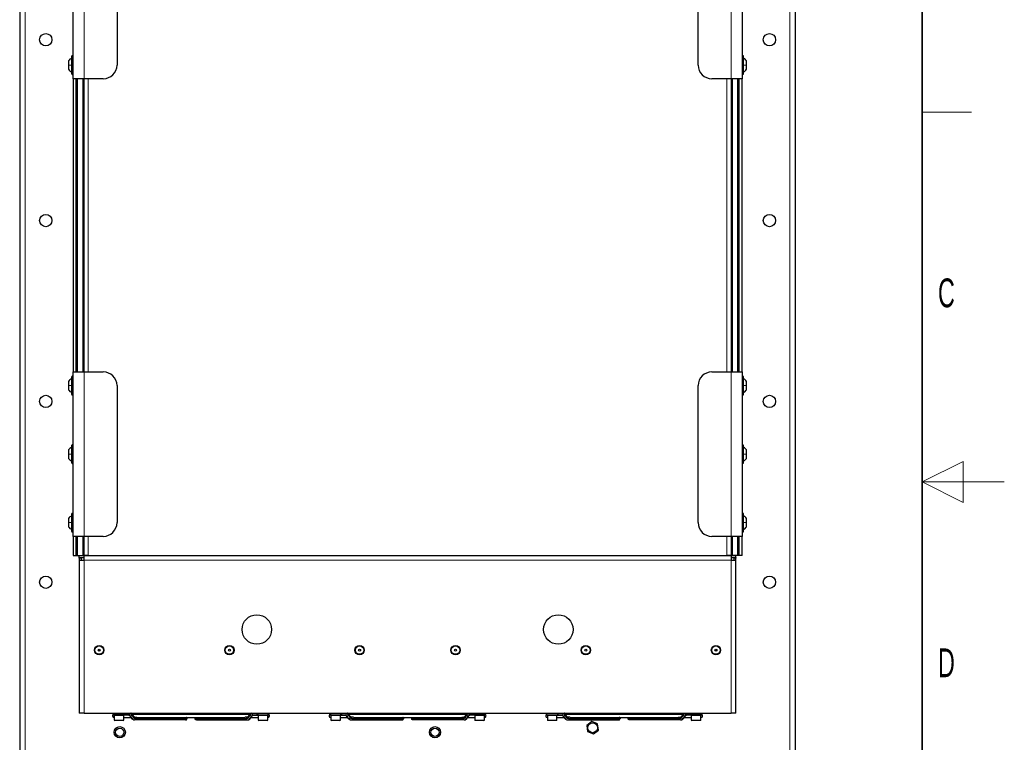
# Model space of a CAD drawing. Header units: millimetres. Extents: x 5 to 418, y 2 to 292.
# Tile 84 of 85: x 298 to 418, y 116 to 203. Entities that reach past the tile are written whole.
import ezdxf

# ---------------------------------------------------------------- set-up
doc = ezdxf.new("R2010")
doc.units = ezdxf.units.MM
doc.layers.add('SLD-0', color=7, linetype='Continuous')
doc.styles.add('SLDTEXTSTYLE0', font='TXT', dxfattribs={"width": 0.605})

msp = doc.modelspace()

# ---------------------------------------------------------------- linework, layer by layer
at = {"color": 7, "linetype": 'Continuous', "lineweight": 25}
for p, q in [((298.2717, 247.9662), (298.2717, 88.7996)), ((392.605, 88.7996), (392.605, 247.9662)), ((304.7717, 196.2996), (304.7717, 216.2996)), ((386.105, 216.2996), (386.105, 196.2996)), ((310.105, 214.6329), (310.105, 197.9662)), ((380.7717, 197.9662), (380.7717, 214.6329)), ((304.5717, 198.9996), (304.5717, 197.9662)), ((386.305, 196.9329), (386.305, 198.9996)), ((304.2217, 198.4796), (304.2217, 197.9662)), ((304.2217, 197.9662), (304.2217, 197.4529)), ((304.5717, 197.9662), (304.5717, 196.9329)), ((386.655, 197.9662), (386.655, 198.4796)), ((386.655, 197.4529), (386.655, 197.9662)), ((304.7717, 196.2996), (304.7717, 160.6329)), ((306.105, 196.2996), (304.7717, 196.2996)), ((305.105, 196.2996), (305.105, 160.6329)), ((305.2717, 196.2996), (305.2717, 160.6329)), ((306.105, 160.6329), (306.105, 196.2996)), ((308.4384, 196.2996), (306.105, 196.2996)), ((384.7717, 196.2996), (382.4384, 196.2996)), ((384.7717, 196.2996), (384.7717, 160.6329)), ((386.105, 196.2996), (384.7717, 196.2996)), ((385.605, 160.6329), (385.605, 196.2996)), ((385.7717, 160.6329), (385.7717, 196.2996)), ((386.105, 160.6329), (386.105, 196.2996)), ((304.7717, 160.6329), (306.105, 160.6329)), ((304.7717, 140.6329), (304.7717, 160.6329)), ((306.105, 160.6329), (308.4384, 160.6329)), ((382.4384, 160.6329), (384.7717, 160.6329)), ((384.7717, 160.6329), (386.105, 160.6329)), ((386.105, 160.6329), (386.105, 140.6329)), ((304.2217, 159.4796), (304.2217, 158.9662)), ((304.5717, 159.9996), (304.5717, 158.9662)), ((386.305, 157.9329), (386.305, 159.9996)), ((386.655, 158.9662), (386.655, 159.4796)), ((304.2217, 158.9662), (304.2217, 158.4529)), ((304.5717, 158.9662), (304.5717, 157.9329)), ((310.105, 158.9662), (310.105, 142.2996)), ((380.7717, 142.2996), (380.7717, 158.9662)), ((386.655, 158.4529), (386.655, 158.9662)), ((304.2217, 151.1462), (304.2217, 150.6329)), ((304.5717, 151.6662), (304.5717, 150.6329)), ((386.305, 149.5996), (386.305, 151.6662)), ((386.655, 150.6329), (386.655, 151.1462)), ((304.2217, 150.6329), (304.2217, 150.1196)), ((304.5717, 150.6329), (304.5717, 149.5996)), ((386.655, 150.1196), (386.655, 150.6329)), ((304.2217, 142.8129), (304.2217, 142.2996)), ((304.5717, 143.3329), (304.5717, 142.2996)), ((386.305, 141.2662), (386.305, 143.3329)), ((386.655, 142.2996), (386.655, 142.8129)), ((304.2217, 142.2996), (304.2217, 141.7862)), ((304.5717, 142.2996), (304.5717, 141.2662)), ((386.655, 141.7862), (386.655, 142.2996)), ((304.7717, 140.6329), (304.7717, 138.2996)), ((306.105, 140.6329), (304.7717, 140.6329)), ((305.105, 140.6329), (305.105, 138.2996)), ((305.2717, 140.6329), (305.2717, 138.2996)), ((306.105, 138.2996), (306.105, 140.6329)), ((308.4384, 140.6329), (306.105, 140.6329)), ((384.7717, 140.6329), (382.4384, 140.6329)), ((384.7717, 140.6329), (384.7717, 138.2996)), ((386.105, 140.6329), (384.7717, 140.6329)), ((385.605, 138.2996), (385.605, 140.6329)), ((385.7717, 138.2996), (385.7717, 140.6329)), ((386.105, 138.2996), (386.105, 140.6329)), ((304.7717, 138.2996), (305.105, 138.2996)), ((305.105, 138.2996), (305.2717, 138.2996)), ((305.2717, 138.2996), (305.9384, 138.2996)), ((305.5217, 138.2995), (306.105, 138.2995)), ((305.5217, 138.0495), (305.5217, 138.2995)), ((305.5217, 138.0495), (306.105, 138.0495)), ((305.5217, 137.9995), (305.5217, 138.0495)), ((305.7717, 137.9995), (305.5217, 137.9995)), ((305.5217, 137.9995), (305.5217, 137.7162)), ((305.5217, 137.7162), (305.5217, 119.1329)), ((305.5217, 137.7162), (306.105, 137.7162)), ((305.7717, 137.9995), (305.7717, 138.0495)), ((305.7717, 137.7162), (305.7717, 137.9995)), ((306.105, 138.2996), (305.9384, 138.2996)), ((306.605, 138.2996), (306.105, 138.2996)), ((306.105, 137.7162), (306.105, 138.2995)), ((306.105, 138.2995), (384.7717, 138.2995)), ((306.605, 138.2996), (306.605, 138.2995)), ((306.605, 138.2996), (384.2717, 138.2996)), ((307.4384, 138.2995), (307.4384, 138.2996)), ((383.4384, 138.2996), (383.4384, 138.2995)), ((384.2717, 138.2995), (384.2717, 138.2996)), ((384.7717, 138.2996), (384.2717, 138.2996)), ((384.9384, 138.2996), (384.7717, 138.2996)), ((384.7717, 138.2995), (384.7717, 137.7162)), ((384.7717, 138.2995), (385.355, 138.2995)), ((384.7717, 138.0495), (385.355, 138.0495)), ((384.7717, 137.7162), (385.355, 137.7162)), ((385.605, 138.2996), (384.9384, 138.2996)), ((385.105, 138.0495), (385.105, 137.9995)), ((385.355, 137.9995), (385.105, 137.9995)), ((385.105, 137.9995), (385.105, 137.7162)), ((385.355, 138.0495), (385.355, 138.2995)), ((385.355, 138.0495), (385.355, 137.9995)), ((385.355, 137.7162), (385.355, 137.9995)), ((385.355, 119.1329), (385.355, 137.7162)), ((385.7717, 138.2996), (385.605, 138.2996)), ((386.105, 138.2996), (385.7717, 138.2996)), ((307.9384, 126.8011), (307.8134, 126.8011)), ((307.8452, 126.8829), (307.8566, 126.8829)), ((307.9384, 126.8011), (307.8566, 126.8829)), ((307.9384, 126.6745), (307.9384, 126.8011)), ((383.0201, 126.8829), (382.9384, 126.8011)), ((382.9384, 126.8011), (382.9384, 126.6745)), ((383.0633, 126.8011), (382.9384, 126.8011)), ((383.0201, 126.8829), (383.0315, 126.8829)), ((306.105, 119.1329), (305.5217, 119.1329)), ((306.105, 119.1329), (384.7717, 119.1329)), ((309.605, 119.0662), (309.605, 119.0329)), ((309.73, 118.6162), (309.7717, 118.6162)), ((310.955, 118.8829), (309.755, 118.8829)), ((309.7717, 118.8495), (309.7717, 118.2829)), ((310.9384, 118.2829), (310.9384, 118.8495)), ((310.9384, 118.6162), (311.7848, 118.6162)), ((310.9706, 118.8829), (310.955, 118.8829)), ((311.5558, 118.8829), (310.9706, 118.8829)), ((311.105, 119.0329), (311.105, 119.0662)), ((311.6515, 118.8047), (311.8568, 118.5143)), ((312.142, 118.711), (311.9367, 119.0015)), ((326.2367, 118.9495), (311.9734, 118.9495)), ((312.2612, 118.6329), (312.4363, 118.6329)), ((312.536, 118.6162), (325.6739, 118.6162)), ((325.9488, 118.6329), (325.7737, 118.6329)), ((326.2734, 119.0015), (326.068, 118.711)), ((326.3532, 118.5143), (326.5586, 118.8047)), ((326.4253, 118.6162), (327.2717, 118.6162)), ((326.6542, 118.8829), (327.2394, 118.8829)), ((327.105, 119.0662), (327.105, 119.0329)), ((327.2394, 118.8829), (327.255, 118.8829)), ((327.255, 118.8829), (328.455, 118.8829)), ((327.2717, 118.8495), (327.2717, 118.2829)), ((328.4384, 118.2829), (328.4384, 118.8495)), ((328.4384, 118.6162), (328.48, 118.6162)), ((328.605, 119.0329), (328.605, 119.0662)), ((335.9384, 119.0662), (335.9384, 119.0329)), ((336.0634, 118.6162), (336.105, 118.6162)), ((336.0884, 118.8829), (337.2884, 118.8829)), ((336.105, 118.8495), (336.105, 118.2829)), ((337.2717, 118.2829), (337.2717, 118.8495)), ((337.2717, 118.6162), (338.1181, 118.6162)), ((337.2884, 118.8829), (337.3039, 118.8829)), ((337.3039, 118.8829), (337.8892, 118.8829)), ((337.4384, 119.0329), (337.4384, 119.0662)), ((337.9848, 118.8047), (338.1902, 118.5143)), ((338.4754, 118.711), (338.27, 119.0015)), ((352.57, 118.9495), (338.3067, 118.9495)), ((338.7696, 118.6329), (338.5945, 118.6329)), ((338.8695, 118.6162), (352.0074, 118.6162)), ((352.1071, 118.6329), (352.2822, 118.6329)), ((352.6067, 119.0015), (352.4013, 118.711)), ((352.6865, 118.5143), (352.8919, 118.8047)), ((352.7586, 118.6162), (353.605, 118.6162)), ((353.5728, 118.8829), (352.9875, 118.8829)), ((353.4384, 119.0662), (353.4384, 119.0329)), ((353.5884, 118.8829), (353.5728, 118.8829)), ((354.7884, 118.8829), (353.5884, 118.8829)), ((353.605, 118.8495), (353.605, 118.2829)), ((354.7717, 118.2829), (354.7717, 118.8495)), ((354.7717, 118.6162), (354.8134, 118.6162)), ((354.9384, 119.0329), (354.9384, 119.0662)), ((362.2717, 119.0662), (362.2717, 119.0329)), ((362.3967, 118.6162), (362.4384, 118.6162)), ((362.4217, 118.8829), (363.6217, 118.8829)), ((362.4384, 118.8495), (362.4384, 118.2829)), ((363.605, 118.2829), (363.605, 118.8495)), ((363.605, 118.6162), (364.4514, 118.6162)), ((363.6217, 118.8829), (363.6373, 118.8829)), ((363.6373, 118.8829), (364.2225, 118.8829)), ((363.7717, 119.0329), (363.7717, 119.0662)), ((364.3181, 118.8047), (364.5235, 118.5143)), ((364.8087, 118.711), (364.6033, 119.0015)), ((378.9033, 118.9495), (364.64, 118.9495)), ((365.103, 118.6329), (364.9279, 118.6329)), ((365.2028, 118.6162), (378.3407, 118.6162)), ((378.4404, 118.6329), (378.6155, 118.6329)), ((378.94, 119.0015), (378.7347, 118.711)), ((379.0199, 118.5143), (379.2252, 118.8047)), ((379.0919, 118.6162), (379.9384, 118.6162)), ((379.9061, 118.8829), (379.3209, 118.8829)), ((379.7717, 119.0662), (379.7717, 119.0329)), ((379.9217, 118.8829), (379.9061, 118.8829)), ((381.1217, 118.8829), (379.9217, 118.8829)), ((379.9384, 118.8495), (379.9384, 118.2829)), ((381.105, 118.2829), (381.105, 118.8495)), ((381.105, 118.6162), (381.1467, 118.6162)), ((381.2717, 119.0329), (381.2717, 119.0662)), ((385.355, 119.1329), (384.7717, 119.1329)), ((309.7717, 118.2829), (309.8384, 118.2162)), ((309.7717, 118.2829), (310.9384, 118.2829)), ((310.8717, 118.2162), (309.8384, 118.2162)), ((310.8717, 118.2162), (310.9384, 118.2829)), ((312.2612, 118.2995), (312.2376, 118.2995)), ((317.9132, 118.2995), (312.2612, 118.2995)), ((318.4527, 118.2995), (317.9132, 118.2995)), ((318.6029, 118.4829), (318.6029, 118.4495)), ((319.6072, 118.4829), (319.6072, 118.4495)), ((319.7573, 118.2995), (320.2969, 118.2995)), ((320.2969, 118.2995), (325.9488, 118.2995)), ((325.9488, 118.2995), (325.9724, 118.2995)), ((327.2717, 118.2829), (327.3384, 118.2162)), ((327.2717, 118.2829), (328.4384, 118.2829)), ((328.3717, 118.2162), (327.3384, 118.2162)), ((328.3717, 118.2162), (328.4384, 118.2829)), ((336.105, 118.2829), (336.1717, 118.2162)), ((336.105, 118.2829), (337.2717, 118.2829)), ((337.205, 118.2162), (336.1717, 118.2162)), ((337.205, 118.2162), (337.2717, 118.2829)), ((338.571, 118.2995), (338.5945, 118.2995)), ((338.5945, 118.2995), (344.2465, 118.2995)), ((344.2465, 118.2995), (344.786, 118.2995)), ((344.9362, 118.4829), (344.9362, 118.4495)), ((345.9405, 118.4829), (345.9405, 118.4495)), ((346.6302, 118.2995), (346.0907, 118.2995)), ((352.2822, 118.2995), (346.6302, 118.2995)), ((352.3057, 118.2995), (352.2822, 118.2995)), ((353.605, 118.2829), (353.6717, 118.2162)), ((353.605, 118.2829), (354.0481, 118.2829)), ((354.0641, 118.2162), (353.6717, 118.2162)), ((354.0481, 118.2829), (354.7717, 118.2829)), ((354.705, 118.2162), (354.0641, 118.2162)), ((354.705, 118.2162), (354.7717, 118.2829)), ((362.4384, 118.2829), (362.505, 118.2162)), ((362.4384, 118.2829), (363.605, 118.2829)), ((363.5384, 118.2162), (362.505, 118.2162)), ((363.5384, 118.2162), (363.605, 118.2829)), ((364.9043, 118.2995), (364.9279, 118.2995)), ((364.9279, 118.2995), (370.5798, 118.2995)), ((367.8394, 118.1033), (367.2362, 117.6407)), ((367.2362, 117.6407), (367.3351, 116.887)), ((368.5416, 117.8121), (367.8394, 118.1033)), ((368.6405, 117.0584), (368.5416, 117.8121)), ((370.5798, 118.2995), (371.1194, 118.2995)), ((371.2695, 118.4829), (371.2695, 118.4495)), ((372.2738, 118.4829), (372.2738, 118.4495)), ((372.9635, 118.2995), (372.424, 118.2995)), ((378.6155, 118.2995), (372.9635, 118.2995)), ((378.6391, 118.2995), (378.6155, 118.2995)), ((379.9384, 118.2829), (380.005, 118.2162)), ((379.9384, 118.2829), (380.8871, 118.2829)), ((380.8453, 118.2162), (380.005, 118.2162)), ((381.0384, 118.2162), (380.8453, 118.2162)), ((380.8871, 118.2829), (381.105, 118.2829)), ((381.0384, 118.2162), (381.105, 118.2829)), ((367.3351, 116.887), (368.0373, 116.5958)), ((368.0373, 116.5958), (368.6405, 117.0584))]:
    msp.add_line(p, q, dxfattribs=at)
at = {"color": 7, "linetype": 'Continuous', "lineweight": 18}
for p, q in [((298.9384, 247.9662), (298.9384, 88.7996)), ((391.9384, 88.7996), (391.9384, 247.9662)), ((306.105, 196.2996), (306.105, 216.2996)), ((384.7717, 216.2996), (384.7717, 196.2996)), ((305.9384, 160.6329), (305.9384, 196.2996)), ((306.605, 196.2996), (306.605, 160.6329)), ((384.2717, 160.6329), (384.2717, 196.2996)), ((384.9384, 196.2996), (384.9384, 160.6329)), ((306.105, 140.6329), (306.105, 160.6329)), ((384.7717, 160.6329), (384.7717, 140.6329)), ((305.9384, 138.2996), (305.9384, 140.6329)), ((306.605, 140.6329), (306.605, 138.2996)), ((384.2717, 138.2996), (384.2717, 140.6329)), ((384.9384, 140.6329), (384.9384, 138.2996)), ((306.105, 137.7162), (306.105, 119.1329)), ((384.7717, 137.7162), (306.105, 137.7162)), ((384.7717, 119.1329), (384.7717, 137.7162)), ((311.105, 119.0662), (309.605, 119.0662)), ((309.605, 119.0329), (311.105, 119.0329)), ((310.9384, 118.8495), (309.7717, 118.8495)), ((311.6619, 119.0662), (311.105, 119.0662)), ((311.105, 119.0329), (311.6619, 119.0329)), ((311.7225, 118.7852), (311.6989, 118.7852)), ((311.6989, 118.7852), (311.9043, 118.4948)), ((311.9279, 118.4948), (311.7225, 118.7852)), ((311.9036, 118.8913), (312.1089, 118.6009)), ((312.1256, 118.6244), (311.9202, 118.9149)), ((326.0844, 118.6244), (326.2898, 118.9149)), ((326.3065, 118.8913), (326.1011, 118.6009)), ((326.2822, 118.4948), (326.4875, 118.7852)), ((326.5111, 118.7852), (326.3057, 118.4948)), ((326.4875, 118.7852), (326.5111, 118.7852)), ((326.5481, 119.0662), (327.105, 119.0662)), ((327.105, 119.0329), (326.5481, 119.0329)), ((327.105, 119.0662), (328.605, 119.0662)), ((328.605, 119.0329), (327.105, 119.0329)), ((328.4384, 118.8495), (327.2717, 118.8495)), ((335.9384, 119.0662), (337.4384, 119.0662)), ((337.4384, 119.0329), (335.9384, 119.0329)), ((337.2717, 118.8495), (336.105, 118.8495)), ((337.4384, 119.0662), (337.9952, 119.0662)), ((337.9952, 119.0329), (337.4384, 119.0329)), ((338.0323, 118.7852), (338.0558, 118.7852)), ((338.2376, 118.4948), (338.0323, 118.7852)), ((338.0558, 118.7852), (338.2612, 118.4948)), ((338.4423, 118.6009), (338.2369, 118.8913)), ((338.2536, 118.9149), (338.4589, 118.6244)), ((352.6231, 118.9149), (352.4178, 118.6244)), ((352.4344, 118.6009), (352.6398, 118.8913)), ((352.8209, 118.7852), (352.6155, 118.4948)), ((352.6391, 118.4948), (352.8444, 118.7852)), ((352.8444, 118.7852), (352.8209, 118.7852)), ((353.4384, 119.0662), (352.8815, 119.0662)), ((352.8815, 119.0329), (353.4384, 119.0329)), ((354.9384, 119.0662), (353.4384, 119.0662)), ((353.4384, 119.0329), (354.9384, 119.0329)), ((354.0481, 118.8495), (353.605, 118.8495)), ((354.7717, 118.8495), (354.0481, 118.8495)), ((362.2717, 119.0662), (363.7717, 119.0662)), ((363.7717, 119.0329), (362.2717, 119.0329)), ((363.605, 118.8495), (362.4384, 118.8495)), ((363.7717, 119.0662), (364.3286, 119.0662)), ((364.3286, 119.0329), (363.7717, 119.0329)), ((364.3656, 118.7852), (364.3892, 118.7852)), ((364.571, 118.4948), (364.3656, 118.7852)), ((364.3892, 118.7852), (364.5945, 118.4948)), ((364.7756, 118.6009), (364.5702, 118.8913)), ((364.5869, 118.9149), (364.7923, 118.6244)), ((378.9565, 118.9149), (378.7511, 118.6244)), ((378.7678, 118.6009), (378.9731, 118.8913)), ((379.1542, 118.7852), (378.9488, 118.4948)), ((378.9724, 118.4948), (379.1778, 118.7852)), ((379.1778, 118.7852), (379.1542, 118.7852)), ((379.7717, 119.0662), (379.2148, 119.0662)), ((379.2148, 119.0329), (379.7717, 119.0329)), ((381.2717, 119.0662), (379.7717, 119.0662)), ((379.7717, 119.0329), (381.2717, 119.0329)), ((380.8871, 118.8495), (379.9384, 118.8495)), ((381.105, 118.8495), (380.8871, 118.8495)), ((311.9043, 118.4948), (311.9279, 118.4948)), ((318.0192, 118.4829), (312.3673, 118.4829)), ((312.3673, 118.4495), (318.0192, 118.4495)), ((318.0192, 118.4829), (318.0192, 118.4495)), ((318.6029, 118.4829), (318.0192, 118.4829)), ((318.0192, 118.4495), (318.6029, 118.4495)), ((319.6072, 118.4829), (320.1908, 118.4829)), ((320.1908, 118.4495), (319.6072, 118.4495)), ((320.1908, 118.4829), (320.1908, 118.4495)), ((320.1908, 118.4829), (325.8428, 118.4829)), ((325.8428, 118.4495), (320.1908, 118.4495)), ((326.3057, 118.4948), (326.2822, 118.4948)), ((338.2612, 118.4948), (338.2376, 118.4948)), ((338.7006, 118.4829), (344.3526, 118.4829)), ((344.3526, 118.4495), (338.7006, 118.4495)), ((344.3526, 118.4829), (344.3526, 118.4495)), ((344.3526, 118.4829), (344.9362, 118.4829)), ((344.9362, 118.4495), (344.3526, 118.4495)), ((346.5241, 118.4829), (345.9405, 118.4829)), ((345.9405, 118.4495), (346.5241, 118.4495)), ((346.5241, 118.4829), (346.5241, 118.4495)), ((352.1761, 118.4829), (346.5241, 118.4829)), ((346.5241, 118.4495), (352.1761, 118.4495)), ((352.6155, 118.4948), (352.6391, 118.4948)), ((364.5945, 118.4948), (364.571, 118.4948)), ((365.0339, 118.4829), (370.6859, 118.4829)), ((370.6859, 118.4495), (365.0339, 118.4495)), ((370.6859, 118.4829), (370.6859, 118.4495)), ((370.6859, 118.4829), (371.2695, 118.4829)), ((371.2695, 118.4495), (370.6859, 118.4495)), ((372.8575, 118.4829), (372.2738, 118.4829)), ((372.2738, 118.4495), (372.8575, 118.4495)), ((372.8575, 118.4829), (372.8575, 118.4495)), ((378.5094, 118.4829), (372.8575, 118.4829)), ((372.8575, 118.4495), (378.5094, 118.4495)), ((378.9488, 118.4948), (378.9724, 118.4948))]:
    msp.add_line(p, q, dxfattribs=at)
at = {"color": 7, "linetype": 'Continuous', "lineweight": 18, "flags": 128}
for points in [[(310.9706, 118.8829), (310.9913, 118.8858), (311.0083, 118.8926)], [(327.2394, 118.8829), (327.2187, 118.8858), (327.2018, 118.8926)], [(337.3039, 118.8829), (337.3246, 118.8858), (337.3416, 118.8926)], [(353.5728, 118.8829), (353.5521, 118.8858), (353.5351, 118.8926)], [(363.6373, 118.8829), (363.658, 118.8858), (363.6749, 118.8926)], [(379.9061, 118.8829), (379.8854, 118.8858), (379.8684, 118.8926)]]:
    msp.add_lwpolyline(points, dxfattribs=at)
at = {"color": 7, "linetype": 'Continuous', "lineweight": 25, "flags": 128}
for points in [[(311.6515, 118.8047), (311.6527, 118.8031), (311.653, 118.8027)], [(326.068, 118.711), (326.0692, 118.7126), (326.0693, 118.7128)], [(326.5586, 118.8047), (326.5574, 118.8031), (326.5573, 118.803)], [(337.9848, 118.8047), (337.986, 118.8031), (337.9863, 118.8027)], [(352.4013, 118.711), (352.4025, 118.7126), (352.4027, 118.7128)], [(352.8919, 118.8047), (352.8907, 118.8031), (352.8906, 118.803)], [(364.3181, 118.8047), (364.3193, 118.8031), (364.3197, 118.8027)], [(378.7347, 118.711), (378.7359, 118.7126), (378.736, 118.7128)], [(379.2252, 118.8047), (379.224, 118.8031), (379.2239, 118.803)]]:
    msp.add_lwpolyline(points, dxfattribs=at)
at = {"color": 7, "linetype": 'Continuous', "lineweight": 25}
for centre, radius in [((301.4384, 201.0496), 0.75), ((389.4384, 201.0496), 0.75), ((301.4384, 179.0496), 0.75), ((389.4384, 179.0496), 0.75), ((301.4384, 157.0496), 0.75), ((389.4384, 157.0496), 0.75), ((301.4384, 135.0496), 0.75), ((389.4384, 135.0496), 0.75), ((327.105, 129.2995), 1.7917), ((363.7717, 129.2995), 1.7917), ((307.9384, 126.7995), 0.5667), ((307.9384, 126.7995), 0.5167), ((307.9384, 126.7995), 0.125), ((323.7717, 126.7995), 0.5667), ((323.7717, 126.7995), 0.5167), ((323.7717, 126.7995), 0.125), ((339.605, 126.7995), 0.5667), ((339.605, 126.7995), 0.5167), ((339.605, 126.7995), 0.125), ((351.2717, 126.7995), 0.5667), ((351.2717, 126.7995), 0.5167), ((351.2717, 126.7995), 0.125), ((367.105, 126.7995), 0.5667), ((367.105, 126.7995), 0.5167), ((367.105, 126.7995), 0.125), ((382.9384, 126.7995), 0.5667), ((382.9384, 126.7995), 0.5167), ((382.9384, 126.7995), 0.125), ((310.4384, 116.7996), 0.6833), ((348.7717, 116.7996), 0.6833), ((367.9384, 117.3496), 0.6), ((310.4384, 116.7996), 0.5), ((348.7717, 116.7996), 0.5)]:
    msp.add_circle(centre, radius, dxfattribs=at)
for centre, radius, start, end in [((304.6717, 198.9996), 0.1, 0, 180), ((386.205, 198.9996), 0.1, 0, 180), ((308.4384, 197.9662), 1.6667, 270, 360), ((382.4384, 197.9662), 1.6667, 180, 270), ((304.6717, 196.9329), 0.1, 180, 0), ((386.205, 196.9329), 0.1, 180, 0), ((308.4384, 158.9662), 1.6667, 0, 90), ((382.4384, 158.9662), 1.6667, 90, 180), ((304.6717, 159.9996), 0.1, 0, 180), ((386.205, 159.9996), 0.1, 0, 180), ((304.6717, 157.9329), 0.1, 180, 0), ((386.205, 157.9329), 0.1, 180, 0), ((304.6717, 151.6662), 0.1, 0, 180), ((386.205, 151.6662), 0.1, 0, 180), ((304.6717, 149.5996), 0.1, 180, 0), ((386.205, 149.5996), 0.1, 180, 0), ((304.6717, 143.3329), 0.1, 0, 180), ((386.205, 143.3329), 0.1, 0, 180), ((308.4384, 142.2996), 1.6667, 270, 360), ((382.4384, 142.2996), 1.6667, 180, 270), ((304.6717, 141.2662), 0.1, 180, 0), ((386.205, 141.2662), 0.1, 180, 0), ((309.73, 118.7829), 0.1667, 119.527672, 270), ((309.755, 119.0662), 0.15, 153.6122, 180), ((309.755, 119.0329), 0.15, 180, 270), ((309.805, 118.8495), 0.0333, 90, 180), ((310.905, 118.8495), 0.0333, 0, 90), ((310.955, 119.0329), 0.15, 270, 0), ((310.955, 119.0662), 0.15, 0, 26.3878), ((327.255, 119.0662), 0.15, 153.6122, 180), ((327.255, 119.0329), 0.15, 180, 270), ((327.305, 118.8495), 0.0333, 90, 180), ((328.405, 118.8495), 0.0333, 0, 90), ((328.455, 119.0329), 0.15, 270, 0), ((328.48, 118.7829), 0.1667, 270, 60.472323), ((328.455, 119.0662), 0.15, 0, 26.3878), ((336.0634, 118.7829), 0.1667, 119.527677, 270), ((336.0884, 119.0662), 0.15, 153.6122, 180), ((336.0884, 119.0329), 0.15, 180, 270), ((336.1384, 118.8495), 0.0333, 90, 180), ((337.2384, 118.8495), 0.0333, 0, 90), ((337.2884, 119.0329), 0.15, 270, 0), ((337.2884, 119.0662), 0.15, 0, 26.3878), ((353.5884, 119.0662), 0.15, 153.6122, 180), ((353.5884, 119.0329), 0.15, 180, 270), ((353.6384, 118.8495), 0.0333, 90, 180), ((354.7384, 118.8495), 0.0333, 0, 90), ((354.7884, 119.0329), 0.15, 270, 0), ((354.8134, 118.7829), 0.1667, 270, 60.472323), ((354.7884, 119.0662), 0.15, 0, 26.3878), ((362.3967, 118.7829), 0.1667, 119.527677, 270), ((362.4217, 119.0662), 0.15, 153.6122, 180), ((362.4217, 119.0329), 0.15, 180, 270), ((362.4717, 118.8495), 0.0333, 90, 180), ((363.5717, 118.8495), 0.0333, 0, 90), ((363.6217, 119.0329), 0.15, 270, 0), ((363.6217, 119.0662), 0.15, 0, 26.3878), ((379.9217, 119.0662), 0.15, 153.6122, 180), ((379.9217, 119.0329), 0.15, 180, 270), ((379.9717, 118.8495), 0.0333, 90, 180), ((381.0717, 118.8495), 0.0333, 0, 90), ((381.1217, 119.0329), 0.15, 270, 0), ((381.1467, 118.7829), 0.1667, 270, 60.472329), ((381.1217, 119.0662), 0.15, 0, 26.3878)]:
    msp.add_arc(centre, radius, start, end, dxfattribs=at)
at = {"color": 7, "linetype": 'Continuous', "lineweight": 18}
for centre, radius, start, end in [((311.5221, 118.6744), 0.2087, 32.074717, 87.202896), ((311.5293, 119.0141), 0.1339, 281.421754, 8.049467), ((311.5457, 118.6744), 0.2087, 32.074717, 87.202896), ((311.4611, 119.0672), 0.2008, 359.725627, 19.099139), ((311.6943, 118.8421), 0.0571, 223.709285, 274.704035), ((311.6461, 118.7431), 0.3235, 32.074717, 87.202896), ((311.6471, 118.7306), 0.3026, 32.074717, 87.202896), ((311.6964, 119.0374), 0.2535, 275.909908, 324.812479), ((311.866, 118.97), 0.0773, 314.520799, 24.008854), ((311.9018, 118.7469), 0.2535, 275.909908, 324.812479), ((312.3831, 118.7727), 0.3235, 212.074717, 267.202896), ((312.0714, 118.6796), 0.0773, 314.518147, 24.024687), ((312.3821, 118.7851), 0.3026, 212.074717, 267.202896), ((312.2347, 118.5016), 0.1339, 351.950533, 78.578246), ((317.8564, 118.4917), 0.1631, 356.881581, 49.756363), ((320.3536, 118.4917), 0.1631, 130.243637, 183.118419), ((325.9753, 118.5016), 0.1339, 101.421754, 188.049467), ((325.828, 118.7851), 0.3026, 272.797104, 327.925283), ((325.827, 118.7727), 0.3235, 272.797104, 327.925283), ((326.1386, 118.6796), 0.0773, 155.975313, 225.481853), ((326.3083, 118.7469), 0.2535, 215.187521, 264.090092), ((326.344, 118.97), 0.0773, 155.994193, 225.47869), ((326.5639, 118.7431), 0.3235, 92.797104, 147.925283), ((326.5629, 118.7306), 0.3026, 92.797104, 147.925283), ((326.5136, 119.0374), 0.2535, 215.187521, 264.090092), ((326.6644, 118.6744), 0.2087, 92.797104, 147.925283), ((326.6879, 118.6744), 0.2087, 92.797104, 147.925283), ((326.5158, 118.842), 0.0569, 265.258688, 316.72678), ((326.6807, 119.0141), 0.1339, 171.950533, 258.578246), ((326.7489, 119.0672), 0.2008, 160.900861, 180.274373), ((337.8554, 118.6744), 0.2087, 32.074717, 87.202896), ((337.8627, 119.0141), 0.1339, 281.421754, 8.049467), ((337.879, 118.6744), 0.2087, 32.074717, 87.202896), ((337.7944, 119.0672), 0.2008, 359.725627, 19.099139), ((338.0276, 118.8421), 0.0571, 223.709285, 274.704035), ((337.9795, 118.7431), 0.3235, 32.074717, 87.202896), ((337.9805, 118.7306), 0.3026, 32.074717, 87.202896), ((338.0297, 119.0374), 0.2535, 275.909908, 324.812479), ((338.1994, 118.97), 0.0773, 314.520799, 24.008854), ((338.2351, 118.7469), 0.2535, 275.909908, 324.812479), ((338.7164, 118.7727), 0.3235, 212.074717, 267.202896), ((338.4047, 118.6796), 0.0773, 314.518147, 24.024687), ((338.7154, 118.7851), 0.3026, 212.074717, 267.202896), ((338.568, 118.5016), 0.1339, 351.950533, 78.578246), ((344.1897, 118.4917), 0.1631, 356.881581, 49.756363), ((346.687, 118.4917), 0.1631, 130.243637, 183.118419), ((352.3087, 118.5016), 0.1339, 101.421754, 188.049467), ((352.1613, 118.7851), 0.3026, 272.797104, 327.925283), ((352.1603, 118.7727), 0.3235, 272.797104, 327.925283), ((352.472, 118.6796), 0.0773, 155.975313, 225.481853), ((352.6416, 118.7469), 0.2535, 215.187521, 264.090092), ((352.6773, 118.97), 0.0773, 155.994193, 225.47869), ((352.8972, 118.7431), 0.3235, 92.797104, 147.925283), ((352.8962, 118.7306), 0.3026, 92.797104, 147.925283), ((352.847, 119.0374), 0.2535, 215.187521, 264.090092), ((352.9977, 118.6744), 0.2087, 92.797104, 147.925283), ((353.0213, 118.6744), 0.2087, 92.797104, 147.925283), ((352.8491, 118.842), 0.0569, 265.258688, 316.72678), ((353.014, 119.0141), 0.1339, 171.950533, 258.578246), ((353.0823, 119.0672), 0.2008, 160.900861, 180.274373), ((364.1888, 118.6744), 0.2087, 32.074717, 87.202896), ((364.196, 119.0141), 0.1339, 281.421754, 8.049467), ((364.2123, 118.6744), 0.2087, 32.074717, 87.202896), ((364.1278, 119.0672), 0.2008, 359.725627, 19.099139), ((364.3609, 118.8421), 0.0571, 223.709285, 274.704035), ((364.3128, 118.7431), 0.3235, 32.074717, 87.202896), ((364.3138, 118.7306), 0.3026, 32.074717, 87.202896), ((364.3631, 119.0374), 0.2535, 275.909908, 324.812479), ((364.5327, 118.97), 0.0773, 314.520799, 24.008854), ((364.5684, 118.7469), 0.2535, 275.909908, 324.812479), ((365.0497, 118.7727), 0.3235, 212.074717, 267.202896), ((364.7381, 118.6796), 0.0773, 314.518147, 24.024687), ((365.0487, 118.7851), 0.3026, 212.074717, 267.202896), ((364.9014, 118.5016), 0.1339, 351.950533, 78.578246), ((370.5231, 118.4917), 0.1631, 356.881581, 49.756363), ((373.0203, 118.4917), 0.1631, 130.243637, 183.118419), ((378.642, 118.5016), 0.1339, 101.421754, 188.049467), ((378.4946, 118.7851), 0.3026, 272.797104, 327.925283), ((378.4936, 118.7727), 0.3235, 272.797104, 327.925283), ((378.8053, 118.6796), 0.0773, 155.975313, 225.481853), ((378.9749, 118.7469), 0.2535, 215.187521, 264.090092), ((379.0107, 118.97), 0.0773, 155.994193, 225.47869), ((379.2306, 118.7431), 0.3235, 92.797104, 147.925283), ((379.2296, 118.7306), 0.3026, 92.797104, 147.925283), ((379.1803, 119.0374), 0.2535, 215.187521, 264.090092), ((379.331, 118.6744), 0.2087, 92.797104, 147.925283), ((379.3546, 118.6744), 0.2087, 92.797104, 147.925283), ((379.1825, 118.842), 0.0569, 265.258688, 316.72678), ((379.3474, 119.0141), 0.1339, 171.950533, 258.578246), ((379.4156, 119.0672), 0.2008, 160.900861, 180.274373), ((311.8983, 118.5478), 0.0534, 218.980686, 276.434252), ((312.258, 118.7165), 0.4174, 212.074717, 267.202896), ((312.2816, 118.7165), 0.4174, 212.074717, 267.202896), ((312.2347, 118.4308), 0.1339, 281.421754, 8.049467), ((317.8866, 118.4308), 0.1339, 281.421754, 8.049467), ((320.3234, 118.4308), 0.1339, 171.950533, 258.578246), ((325.9753, 118.4308), 0.1339, 171.950533, 258.578246), ((325.9284, 118.7165), 0.4174, 272.797104, 327.925283), ((325.952, 118.7165), 0.4174, 272.797104, 327.925283), ((326.3117, 118.5478), 0.0534, 263.565748, 321.019314), ((338.2317, 118.5478), 0.0534, 218.980686, 276.434252), ((338.5913, 118.7165), 0.4174, 212.074717, 267.202896), ((338.6149, 118.7165), 0.4174, 212.074717, 267.202896), ((338.568, 118.4308), 0.1339, 281.421754, 8.049467), ((344.22, 118.4308), 0.1339, 281.421754, 8.049467), ((346.6567, 118.4308), 0.1339, 171.950533, 258.578246), ((352.3087, 118.4308), 0.1339, 171.950533, 258.578246), ((352.2618, 118.7165), 0.4174, 272.797104, 327.925283), ((352.2854, 118.7165), 0.4174, 272.797104, 327.925283), ((352.645, 118.5478), 0.0534, 263.565748, 321.019314), ((364.565, 118.5478), 0.0534, 218.980686, 276.434252), ((364.9247, 118.7165), 0.4174, 212.074717, 267.202896), ((364.9483, 118.7165), 0.4174, 212.074717, 267.202896), ((364.9014, 118.4308), 0.1339, 281.421754, 8.049467), ((370.5533, 118.4308), 0.1339, 281.421754, 8.049467), ((372.9901, 118.4308), 0.1339, 171.950533, 258.578246), ((378.642, 118.4308), 0.1339, 171.950533, 258.578246), ((378.5951, 118.7165), 0.4174, 272.797104, 327.925283), ((378.6187, 118.7165), 0.4174, 272.797104, 327.925283), ((378.9784, 118.5478), 0.0534, 263.565748, 321.019314)]:
    msp.add_arc(centre, radius, start, end, dxfattribs=at)
at = {"color": 7, "linetype": 'Continuous', "lineweight": 25}
for points in [[(304.5717, 198.7996), (304.504, 198.7565), (304.3685, 198.6703), (304.2706, 198.5431), (304.2217, 198.4796)], [(386.655, 198.4796), (386.6061, 198.5431), (386.5082, 198.6703), (386.3727, 198.7565), (386.305, 198.7996)], [(304.2217, 197.4529), (304.2706, 197.3893), (304.3685, 197.2621), (304.504, 197.176), (304.5717, 197.1329)], [(386.305, 197.1329), (386.3727, 197.176), (386.5082, 197.2621), (386.6061, 197.3893), (386.655, 197.4529)], [(304.5717, 159.7996), (304.504, 159.7565), (304.3685, 159.6703), (304.2706, 159.5431), (304.2217, 159.4796)], [(386.655, 159.4796), (386.6061, 159.5431), (386.5082, 159.6703), (386.3727, 159.7565), (386.305, 159.7996)], [(304.2217, 158.4529), (304.2706, 158.3893), (304.3685, 158.2621), (304.504, 158.176), (304.5717, 158.1329)], [(386.305, 158.1329), (386.3727, 158.176), (386.5082, 158.2621), (386.6061, 158.3893), (386.655, 158.4529)], [(304.5717, 151.4662), (304.504, 151.4231), (304.3685, 151.337), (304.2706, 151.2098), (304.2217, 151.1462)], [(386.655, 151.1462), (386.6061, 151.2098), (386.5082, 151.337), (386.3727, 151.4231), (386.305, 151.4662)], [(304.2217, 150.1196), (304.2706, 150.056), (304.3685, 149.9288), (304.504, 149.8426), (304.5717, 149.7996)], [(386.305, 149.7996), (386.3727, 149.8426), (386.5082, 149.9288), (386.6061, 150.056), (386.655, 150.1196)], [(304.5717, 143.1329), (304.504, 143.0898), (304.3685, 143.0037), (304.2706, 142.8765), (304.2217, 142.8129)], [(386.655, 142.8129), (386.6061, 142.8765), (386.5082, 143.0037), (386.3727, 143.0898), (386.305, 143.1329)], [(304.2217, 141.7862), (304.2706, 141.7226), (304.3685, 141.5954), (304.504, 141.5093), (304.5717, 141.4662)], [(386.305, 141.4662), (386.3727, 141.5093), (386.5082, 141.5954), (386.6061, 141.7226), (386.655, 141.7862)]]:
    msp.add_open_spline(points, degree=3, dxfattribs=at)
at = {"color": 7, "linetype": 'Continuous', "lineweight": 18}
for points in [[(304.5717, 197.9662), (304.504, 197.9662), (304.3685, 197.9662), (304.2706, 197.9662), (304.2217, 197.9662)], [(386.305, 197.9662), (386.3727, 197.9662), (386.5082, 197.9662), (386.6061, 197.9662), (386.655, 197.9662)], [(304.5717, 158.9662), (304.504, 158.9662), (304.3685, 158.9662), (304.2706, 158.9662), (304.2217, 158.9662)], [(386.305, 158.9662), (386.3727, 158.9662), (386.5082, 158.9662), (386.6061, 158.9662), (386.655, 158.9662)], [(304.5717, 150.6329), (304.504, 150.6329), (304.3685, 150.6329), (304.2706, 150.6329), (304.2217, 150.6329)], [(386.305, 150.6329), (386.3727, 150.6329), (386.5082, 150.6329), (386.6061, 150.6329), (386.655, 150.6329)], [(304.5717, 142.2996), (304.504, 142.2996), (304.3685, 142.2996), (304.2706, 142.2996), (304.2217, 142.2996)], [(386.305, 142.2996), (386.3727, 142.2996), (386.5082, 142.2996), (386.6061, 142.2996), (386.655, 142.2996)]]:
    msp.add_open_spline(points, degree=3, dxfattribs=at)
at = {"color": 7, "linetype": 'Continuous', "lineweight": 25}
for points, knots in [([(311.5323, 118.8829), (311.5396, 118.8823), (311.5621, 118.8806), (311.6032, 118.8626), (311.6371, 118.8219), (311.6515, 118.8047)], [0, 0, 0, 0, 0.21860706, 0.66948087, 1, 1, 1, 1]), ([(311.9367, 119.0015), (311.9171, 119.0278), (311.8771, 119.0816), (311.8232, 119.1155), (311.7956, 119.1329)], [0, 0, 0, 0, 0.48919441, 1, 1, 1, 1]), ([(312.2612, 118.6329), (312.2539, 118.6334), (312.2314, 118.6351), (312.1903, 118.6532), (312.1564, 118.6938), (312.142, 118.711)], [0, 0, 0, 0, 0.21860706, 0.66948087, 1, 1, 1, 1]), ([(312.4363, 118.6329), (312.4375, 118.6329), (312.444, 118.6328), (312.4579, 118.631), (312.4739, 118.6274), (312.4907, 118.6234), (312.5082, 118.6193), (312.527, 118.6161), (312.5354, 118.6165), (312.5385, 118.6167)], [0, 0, 0, 0, 0.04209697, 0.22864079, 0.41579015, 0.46477756, 0.67195082, 0.87874854, 1, 1, 1, 1]), ([(318.6029, 118.4829), (318.6025, 118.4912), (318.6017, 118.508), (318.5951, 118.5325), (318.5848, 118.5557), (318.5707, 118.5768), (318.5531, 118.5952), (318.5362, 118.6085), (318.5244, 118.6142), (318.5204, 118.6162)], [0, 0, 0, 0, 0.15075793, 0.30588949, 0.45664697, 0.61177271, 0.76260186, 0.91779633, 1, 1, 1, 1]), ([(319.6072, 118.4829), (319.6076, 118.4912), (319.6084, 118.508), (319.6149, 118.5325), (319.6253, 118.5557), (319.6393, 118.5768), (319.6569, 118.5952), (319.6738, 118.6085), (319.6856, 118.6142), (319.6897, 118.6162)], [0, 0, 0, 0, 0.15075793, 0.30588949, 0.45664697, 0.61177271, 0.76260186, 0.91779633, 1, 1, 1, 1]), ([(325.7737, 118.6329), (325.7725, 118.6329), (325.7661, 118.6328), (325.7521, 118.631), (325.7362, 118.6274), (325.7193, 118.6234), (325.7018, 118.6192), (325.6806, 118.6158), (325.6703, 118.6165), (325.6653, 118.6168)], [0, 0, 0, 0, 0.03909339, 0.21232751, 0.38612396, 0.43161618, 0.62400784, 0.81605077, 1, 1, 1, 1]), ([(326.068, 118.711), (326.0587, 118.6992), (326.0316, 118.6648), (325.9878, 118.6372), (325.9612, 118.6342), (325.9488, 118.6329)], [0, 0, 0, 0, 0.2188669, 0.63386758, 1, 1, 1, 1]), ([(326.4075, 119.1329), (326.3732, 119.107), (326.3236, 119.0695), (326.2852, 119.0175), (326.2734, 119.0015)], [0, 0, 0, 0, 0.6911778, 1, 1, 1, 1]), ([(326.5586, 118.8047), (326.5679, 118.8166), (326.595, 118.8509), (326.6388, 118.8786), (326.6653, 118.8815), (326.6778, 118.8829)], [0, 0, 0, 0, 0.2188669, 0.63386758, 1, 1, 1, 1]), ([(337.8656, 118.8829), (337.873, 118.8823), (337.8955, 118.8806), (337.9365, 118.8626), (337.9704, 118.8219), (337.9848, 118.8047)], [0, 0, 0, 0, 0.218607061, 0.669480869, 1, 1, 1, 1]), ([(338.27, 119.0015), (338.2504, 119.0278), (338.2104, 119.0816), (338.1565, 119.1155), (338.129, 119.1329)], [0, 0, 0, 0, 0.48919441, 1, 1, 1, 1]), ([(338.5945, 118.6329), (338.5872, 118.6334), (338.5647, 118.6351), (338.5237, 118.6532), (338.4897, 118.6938), (338.4754, 118.711)], [0, 0, 0, 0, 0.21860706, 0.66948087, 1, 1, 1, 1]), ([(338.8721, 118.6166), (338.8676, 118.6165), (338.8572, 118.6164), (338.8357, 118.6205), (338.8115, 118.6265), (338.7889, 118.6314), (338.7757, 118.6328), (338.77, 118.6329), (338.7696, 118.6329)], [0, 0, 0, 0, 0.1637657, 0.38280449, 0.59599316, 0.79604255, 0.98656436, 1, 1, 1, 1]), ([(344.9362, 118.4829), (344.9358, 118.4912), (344.935, 118.508), (344.9285, 118.5325), (344.9181, 118.5557), (344.9041, 118.5768), (344.8865, 118.5952), (344.8696, 118.6085), (344.8578, 118.6142), (344.8537, 118.6162)], [0, 0, 0, 0, 0.15075793, 0.30588949, 0.45664697, 0.61177271, 0.76260186, 0.91779633, 1, 1, 1, 1]), ([(345.9405, 118.4829), (345.9409, 118.4912), (345.9417, 118.508), (345.9482, 118.5325), (345.9586, 118.5557), (345.9726, 118.5768), (345.9902, 118.5952), (346.0071, 118.6085), (346.0189, 118.6142), (346.023, 118.6162)], [0, 0, 0, 0, 0.15075793, 0.30588949, 0.45664697, 0.61177271, 0.76260186, 0.91779633, 1, 1, 1, 1]), ([(351.9988, 118.6169), (351.9993, 118.6167), (352.0039, 118.6155), (352.0185, 118.6165), (352.0408, 118.6204), (352.0652, 118.6265), (352.0878, 118.6314), (352.101, 118.6328), (352.1067, 118.6329), (352.1071, 118.6329)], [0, 0, 0, 0, 0.02601974, 0.2235408, 0.42692241, 0.62487209, 0.81062169, 0.98752476, 1, 1, 1, 1]), ([(352.4013, 118.711), (352.392, 118.6992), (352.3649, 118.6648), (352.3211, 118.6372), (352.2946, 118.6342), (352.2822, 118.6329)], [0, 0, 0, 0, 0.2188669, 0.63386758, 1, 1, 1, 1]), ([(352.7408, 119.1329), (352.7065, 119.107), (352.657, 119.0695), (352.6186, 119.0175), (352.6067, 119.0015)], [0, 0, 0, 0, 0.6911778, 1, 1, 1, 1]), ([(352.8919, 118.8047), (352.9012, 118.8166), (352.9283, 118.8509), (352.9721, 118.8786), (352.9987, 118.8815), (353.0111, 118.8829)], [0, 0, 0, 0, 0.2188669, 0.63386758, 1, 1, 1, 1]), ([(364.1989, 118.8829), (364.2063, 118.8823), (364.2288, 118.8806), (364.2698, 118.8626), (364.3038, 118.8219), (364.3181, 118.8047)], [0, 0, 0, 0, 0.21860706, 0.66948087, 1, 1, 1, 1]), ([(364.6033, 119.0015), (364.5837, 119.0278), (364.5437, 119.0816), (364.4898, 119.1155), (364.4623, 119.1329)], [0, 0, 0, 0, 0.48919441, 1, 1, 1, 1]), ([(364.9279, 118.6329), (364.9205, 118.6334), (364.898, 118.6351), (364.857, 118.6532), (364.823, 118.6938), (364.8087, 118.711)], [0, 0, 0, 0, 0.21860706, 0.66948087, 1, 1, 1, 1]), ([(365.2054, 118.6166), (365.201, 118.6165), (365.1906, 118.6164), (365.1691, 118.6205), (365.1449, 118.6265), (365.1222, 118.6314), (365.109, 118.6328), (365.1034, 118.6329), (365.103, 118.6329)], [0, 0, 0, 0, 0.1637657, 0.38280449, 0.59599316, 0.79604255, 0.98656436, 1, 1, 1, 1]), ([(371.2695, 118.4829), (371.2691, 118.4912), (371.2683, 118.508), (371.2618, 118.5325), (371.2514, 118.5557), (371.2374, 118.5768), (371.2198, 118.5952), (371.2029, 118.6085), (371.1911, 118.6142), (371.187, 118.6162)], [0, 0, 0, 0, 0.15075793, 0.30588949, 0.45664697, 0.61177271, 0.76260186, 0.91779633, 1, 1, 1, 1]), ([(372.2738, 118.4829), (372.2742, 118.4912), (372.275, 118.508), (372.2816, 118.5325), (372.2919, 118.5557), (372.306, 118.5768), (372.3236, 118.5952), (372.3405, 118.6085), (372.3523, 118.6142), (372.3563, 118.6162)], [0, 0, 0, 0, 0.15075793, 0.30588949, 0.45664697, 0.61177271, 0.76260186, 0.91779633, 1, 1, 1, 1]), ([(378.3321, 118.6169), (378.3326, 118.6167), (378.3372, 118.6155), (378.3518, 118.6165), (378.3741, 118.6204), (378.3986, 118.6265), (378.4211, 118.6314), (378.4343, 118.6328), (378.44, 118.6329), (378.4404, 118.6329)], [0, 0, 0, 0, 0.02601974, 0.2235408, 0.42692241, 0.62487209, 0.81062169, 0.98752476, 1, 1, 1, 1]), ([(378.7347, 118.711), (378.7253, 118.6992), (378.6983, 118.6648), (378.6544, 118.6372), (378.6279, 118.6342), (378.6155, 118.6329)], [0, 0, 0, 0, 0.2188669, 0.63386758, 1, 1, 1, 1]), ([(379.0741, 119.1329), (379.0399, 119.107), (378.9903, 119.0695), (378.9519, 119.0175), (378.94, 119.0015)], [0, 0, 0, 0, 0.6911778, 1, 1, 1, 1]), ([(379.2252, 118.8047), (379.2346, 118.8166), (379.2617, 118.8509), (379.3055, 118.8786), (379.332, 118.8815), (379.3444, 118.8829)], [0, 0, 0, 0, 0.2188669, 0.63386758, 1, 1, 1, 1]), ([(311.8568, 118.5143), (311.8768, 118.4887), (311.9324, 118.4175), (312.0439, 118.3383), (312.158, 118.3025), (312.2211, 118.3002), (312.2376, 118.2995)], [0, 0, 0, 0, 0.20532462, 0.57066896, 0.88762767, 1, 1, 1, 1]), ([(318.4527, 118.2995), (318.4537, 118.2995), (318.4598, 118.2996), (318.4709, 118.3004), (318.4891, 118.3035), (318.5101, 118.3102), (318.5326, 118.3217), (318.553, 118.337), (318.5704, 118.3553), (318.5847, 118.3764), (318.595, 118.3995), (318.6016, 118.4241), (318.6024, 118.441), (318.6029, 118.4495)], [0, 0, 0, 0, 0.01342049, 0.07728296, 0.14179582, 0.24764761, 0.35656157, 0.46230379, 0.5711052, 0.67679704, 0.7855504, 0.89124227, 1, 1, 1, 1]), ([(319.7573, 118.2995), (319.7563, 118.2995), (319.7502, 118.2996), (319.7391, 118.3004), (319.721, 118.3035), (319.6999, 118.3102), (319.6774, 118.3217), (319.657, 118.337), (319.6396, 118.3553), (319.6254, 118.3764), (319.6151, 118.3995), (319.6084, 118.4241), (319.6076, 118.441), (319.6072, 118.4495)], [0, 0, 0, 0, 0.013420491, 0.077282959, 0.141795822, 0.247647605, 0.356561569, 0.462303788, 0.5711052, 0.676797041, 0.785550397, 0.891242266, 1, 1, 1, 1]), ([(325.9724, 118.2995), (326.0042, 118.3017), (326.0844, 118.3073), (326.2056, 118.3617), (326.2978, 118.4406), (326.3412, 118.4984), (326.3532, 118.5143)], [0, 0, 0, 0, 0.21608659, 0.54412334, 0.87461449, 1, 1, 1, 1]), ([(338.1902, 118.5143), (338.2102, 118.4887), (338.2657, 118.4175), (338.3772, 118.3383), (338.4913, 118.3025), (338.5545, 118.3002), (338.571, 118.2995)], [0, 0, 0, 0, 0.20532462, 0.57066896, 0.88762767, 1, 1, 1, 1]), ([(344.786, 118.2995), (344.7871, 118.2995), (344.7931, 118.2996), (344.8043, 118.3004), (344.8224, 118.3035), (344.8434, 118.3102), (344.8659, 118.3217), (344.8864, 118.337), (344.9038, 118.3553), (344.918, 118.3764), (344.9283, 118.3995), (344.9349, 118.4241), (344.9358, 118.441), (344.9362, 118.4495)], [0, 0, 0, 0, 0.01342049, 0.07728296, 0.14179582, 0.24764761, 0.35656157, 0.46230379, 0.5711052, 0.67679704, 0.7855504, 0.89124227, 1, 1, 1, 1]), ([(346.0907, 118.2995), (346.0896, 118.2995), (346.0836, 118.2996), (346.0724, 118.3004), (346.0543, 118.3035), (346.0333, 118.3102), (346.0108, 118.3217), (345.9903, 118.337), (345.9729, 118.3553), (345.9587, 118.3764), (345.9484, 118.3995), (345.9418, 118.4241), (345.9409, 118.441), (345.9405, 118.4495)], [0, 0, 0, 0, 0.013420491, 0.077282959, 0.141795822, 0.247647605, 0.356561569, 0.462303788, 0.5711052, 0.676797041, 0.785550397, 0.891242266, 1, 1, 1, 1]), ([(352.3057, 118.2995), (352.3375, 118.3017), (352.4177, 118.3073), (352.5389, 118.3617), (352.6311, 118.4406), (352.6746, 118.4984), (352.6865, 118.5143)], [0, 0, 0, 0, 0.21608659, 0.54412334, 0.87461449, 1, 1, 1, 1]), ([(364.5235, 118.5143), (364.5435, 118.4887), (364.599, 118.4175), (364.7106, 118.3383), (364.8246, 118.3025), (364.8878, 118.3002), (364.9043, 118.2995)], [0, 0, 0, 0, 0.205324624, 0.570668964, 0.887627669, 1, 1, 1, 1]), ([(371.1194, 118.2995), (371.1204, 118.2995), (371.1265, 118.2996), (371.1376, 118.3004), (371.1557, 118.3035), (371.1768, 118.3102), (371.1993, 118.3217), (371.2197, 118.337), (371.2371, 118.3553), (371.2513, 118.3764), (371.2616, 118.3995), (371.2683, 118.4241), (371.2691, 118.441), (371.2695, 118.4495)], [0, 0, 0, 0, 0.013420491, 0.077282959, 0.141795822, 0.247647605, 0.356561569, 0.462303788, 0.5711052, 0.676797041, 0.785550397, 0.891242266, 1, 1, 1, 1]), ([(372.424, 118.2995), (372.423, 118.2995), (372.4169, 118.2996), (372.4058, 118.3004), (372.3876, 118.3035), (372.3666, 118.3102), (372.3441, 118.3217), (372.3237, 118.337), (372.3063, 118.3553), (372.292, 118.3764), (372.2817, 118.3995), (372.2751, 118.4241), (372.2743, 118.441), (372.2738, 118.4495)], [0, 0, 0, 0, 0.01342049, 0.07728296, 0.14179582, 0.24764761, 0.35656157, 0.46230379, 0.5711052, 0.67679704, 0.7855504, 0.89124227, 1, 1, 1, 1]), ([(378.6391, 118.2995), (378.6709, 118.3017), (378.751, 118.3073), (378.8722, 118.3617), (378.9644, 118.4406), (379.0079, 118.4984), (379.0199, 118.5143)], [0, 0, 0, 0, 0.21608659, 0.54412334, 0.87461449, 1, 1, 1, 1])]:
    msp.add_open_spline(points, degree=3, knots=knots, dxfattribs=at)
at = {"layer": 'SLD-0', "lineweight": 35}
msp.add_line((408, 12), (408, 282.5), dxfattribs=at)
at = {"layer": 'SLD-0', "lineweight": 18}
for p, q in [((408, 192.25), (414, 192.25)), ((413, 149.75), (408, 147.25)), ((413, 144.75), (413, 149.75)), ((418, 147.25), (408, 147.25)), ((408, 147.25), (413, 144.75))]:
    msp.add_line(p, q, dxfattribs=at)

# ---------------------------------------------------------------- texts
at = {"layer": 'SLD-0', "char_height": 3.5, "attachment_point": 2, "style": 'SLDTEXTSTYLE0'}
for s, insert in [('C', (410.9597, 172.0011)), ('D', (410.9597, 127.0011))]:
    msp.add_mtext(s, dxfattribs=dict(at, insert=insert))

doc.saveas('drawing.dxf')
